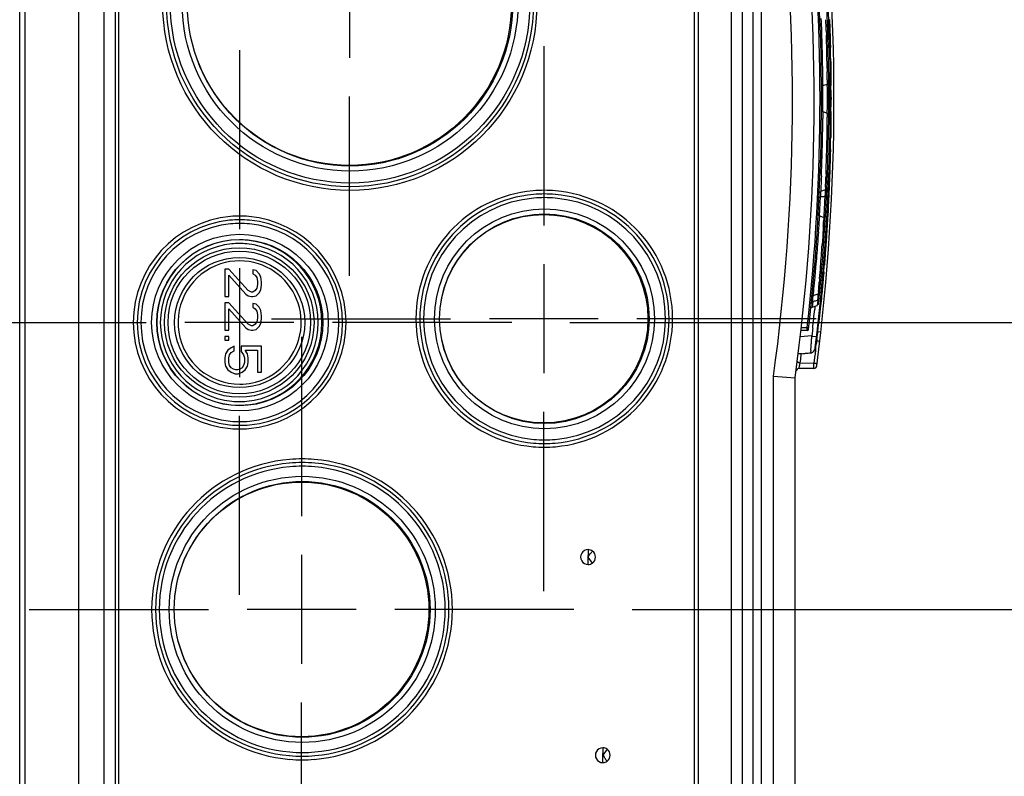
# Model space of a CAD drawing. Header units: inches. Extents: x 0 to 117, y 0 to 83.
# Tile 31 of 70: x 54.04 to 59.33, y 67.28 to 71.34. Entities that reach past the tile are written whole.
import ezdxf

# ---------------------------------------------------------------- set-up
doc = ezdxf.new("R2010")
doc.units = ezdxf.units.IN
doc.header["$LTSCALE"] = 6.431102
doc.header["$MEASUREMENT"] = 0
doc.linetypes.add('CENTER', pattern=[0.6, 0.375, -0.075, 0.075, -0.075])
doc.layers.get('0').update_dxf_attribs({"linetype": 'CONTINUOUS'})
doc.layers.add('DEFAULT_1', color=7, linetype='CENTER')
doc.styles.get("Standard").update_dxf_attribs({"font": 'txt', "width": 0.8})
doc.dimstyles.new('DIMSTYLE_1', dxfattribs={"dimtxt": 0.78125, "dimasz": 0.7, "dimexe": 0.18, "dimexo": 0.0625, "dimgap": 0.09, "dimtad": 1, "dimdec": 0, "dimzin": 4, "dimdsep": 46, "dimtxsty": 'STANDARD', "dimblk": '_FILLED', "dimblk1": '_FILLED', "dimblk2": '_FILLED', "dimcen": 0.09, "dimadec": 0, "dimazin": 0, "dimtfac": 1, "dimtdec": 0, "dimtofl": 0, "dimtmove": 0, "dimatfit": 3, "dimldrblk": '_FILLED', "dimfxl": 1, "dimtolj": 1, "dimtzin": 4, "dimarcsym": 0})

# ---------------------------------------------------------------- blocks, each defined once
blk = doc.blocks.new('_FILLED')
at = {"color": 0, "linetype": 'BYBLOCK'}
blk.add_solid([(0, 0), (-1, 0.1429), (-1, -0.1429)], dxfattribs=at)
blk = doc.blocks.new('*D3')
at = {"color": 7, "linetype": 'CONTINUOUS'}
for p, q in [((56.9973, 69.7106), (61.2815, 69.7106)), ((60.9065, 69.7106), (60.9065, 68.9411)), ((60.9065, 68.1716), (60.9065, 68.9411)), ((60.9065, 68.9411), (60.9065, 66.4761)), ((57.3312, 68.1716), (61.2815, 68.1716))]:
    blk.add_line(p, q, dxfattribs=at)
at = {"color": 7, "linetype": 'CONTINUOUS', "xscale": 0.7, "yscale": 0.7, "zscale": 0.7}
for p, rotation in [((60.9065, 69.7106), 90), ((60.9065, 68.1716), 270)]:
    blk.add_blockref('_FILLED', p, dxfattribs=dict(at, rotation=rotation))
at = {"color": 7, "linetype": 'CONTINUOUS', "insert": (59.9299, 67.7261), "char_height": 0.78125, "width": 1.25, "attachment_point": 3, "rotation": 90, "line_spacing_factor": 0.9}
blk.add_mtext('39', dxfattribs=at)
blk = doc.blocks.new('*D12')
at = {"color": 7, "linetype": 'CONTINUOUS'}
for p, q in [((57.3312, 68.1716), (63.1565, 68.1716)), ((62.7815, 68.1716), (62.7815, 66.8443)), ((62.7815, 65.5169), (62.7815, 66.8443)), ((62.7815, 66.8443), (62.7815, 63.6958)), ((57.5878, 65.5169), (63.1565, 65.5169))]:
    blk.add_line(p, q, dxfattribs=at)
at = {"color": 7, "linetype": 'CONTINUOUS', "xscale": 0.7, "yscale": 0.7, "zscale": 0.7}
for p, rotation in [((62.7815, 68.1716), 90), ((62.7815, 65.5169), 270)]:
    blk.add_blockref('_FILLED', p, dxfattribs=dict(at, rotation=rotation))
at = {"color": 7, "linetype": 'CONTINUOUS', "insert": (61.8049, 64.9458), "char_height": 0.78125, "width": 1.25, "attachment_point": 3, "rotation": 90, "line_spacing_factor": 0.9}
blk.add_mtext('67', dxfattribs=at)
blk = doc.blocks.new('*D13')
at = {"color": 7, "linetype": 'CONTINUOUS'}
for p, q in [((64.6565, 69.7309), (64.6565, 70.9809)), ((64.6565, 70.9809), (64.6565, 68.9513)), ((61.2924, 69.7309), (65.0315, 69.7309)), ((64.6565, 66.9216), (64.6565, 68.9513)), ((57.3312, 68.1716), (65.0315, 68.1716)), ((64.6565, 68.1716), (64.6565, 66.9216))]:
    blk.add_line(p, q, dxfattribs=at)
at = {"color": 7, "linetype": 'CONTINUOUS', "xscale": 0.7, "yscale": 0.7, "zscale": 0.7}
for p, rotation in [((64.6565, 69.7309), 270), ((64.6565, 68.1716), 90)]:
    blk.add_blockref('_FILLED', p, dxfattribs=dict(at, rotation=rotation))
at = {"color": 7, "linetype": 'CONTINUOUS', "insert": (63.6799, 68.9513), "char_height": 0.78125, "width": 1.25, "attachment_point": 2, "rotation": 90, "line_spacing_factor": 0.9}
blk.add_mtext('40', dxfattribs=at)
blk = doc.blocks.new('*D14')
at = {"color": 7, "linetype": 'CONTINUOUS'}
for p, q in [((64.6565, 70.5772), (64.6565, 73.1753)), ((57.5878, 71.4234), (65.0315, 71.4234)), ((64.6565, 71.4234), (64.6565, 70.5772)), ((64.6565, 69.7309), (64.6565, 70.5772)), ((61.2709, 69.7309), (65.0315, 69.7309))]:
    blk.add_line(p, q, dxfattribs=at)
at = {"color": 7, "linetype": 'CONTINUOUS', "xscale": 0.7, "yscale": 0.7, "zscale": 0.7}
for p, rotation in [((64.6565, 71.4234), 90), ((64.6565, 69.7309), 270)]:
    blk.add_blockref('_FILLED', p, dxfattribs=dict(at, rotation=rotation))
at = {"color": 7, "linetype": 'CONTINUOUS', "insert": (63.6799, 71.9253), "char_height": 0.78125, "width": 1.25, "attachment_point": 1, "rotation": 90, "line_spacing_factor": 0.9}
blk.add_mtext('43', dxfattribs=at)

msp = doc.modelspace()

# ---------------------------------------------------------------- linework, layer by layer
at = {"color": 7, "linetype": 'CONTINUOUS'}
for p, q in [((54.0442, 63.7307), (54.0442, 73.2087)), ((54.556, 73.1824), (54.556, 63.7571)), ((54.0713, 73.012), (54.0713, 63.9273)), ((54.3592, 73.017), (54.3592, 63.9223)), ((54.498, 63.9411), (54.498, 72.9982)), ((54.5754, 72.9927), (54.5754, 63.9466)), ((57.6663, 64.1459), (57.6663, 72.7934)), ((57.9812, 64.2154), (57.9812, 72.7239)), ((57.6856, 72.6508), (57.6856, 64.2885)), ((57.8631, 72.577), (57.8631, 64.3623)), ((57.9232, 64.3699), (57.9232, 72.5694)), ((58.0238, 72.2087), (58.0238, 64.7306)), ((55.8137, 71.7158), (55.8137, 71.1311)), ((58.3472, 71.3226), (58.3465, 71.3418)), ((58.3905, 71.336), (58.3907, 71.3314)), ((58.3907, 71.3314), (58.3908, 71.3272)), ((58.3908, 71.3272), (58.391, 71.3221)), ((58.391, 71.3221), (58.3913, 71.3146)), ((58.3913, 71.3146), (58.3915, 71.309)), ((58.3915, 71.309), (58.3918, 71.3011)), ((58.3918, 71.3011), (58.392, 71.2947)), ((58.392, 71.2947), (58.3922, 71.2896)), ((58.3922, 71.2896), (58.3926, 71.2756)), ((58.3731, 71.2754), (58.3738, 71.2531)), ((58.3926, 71.2756), (58.3928, 71.2695)), ((58.3928, 71.2695), (58.3934, 71.252)), ((58.3934, 71.252), (58.3937, 71.2402)), ((58.3937, 71.2402), (58.3944, 71.2168)), ((58.3944, 71.2168), (58.3947, 71.2053)), ((58.3947, 71.2053), (58.395, 71.1938)), ((58.395, 71.1938), (58.3952, 71.1857)), ((58.3965, 71.1267), (58.3967, 71.1173)), ((58.3967, 71.1173), (58.3969, 71.1061)), ((58.3969, 71.1061), (58.397, 71.099)), ((58.397, 71.099), (58.3972, 71.0859)), ((58.3972, 71.0859), (58.3973, 71.0806)), ((58.3973, 71.0806), (58.3974, 71.0766)), ((58.3974, 71.0766), (58.3978, 71.0496)), ((58.3546, 71.032), (58.3544, 71.0491)), ((58.3547, 71.017), (58.3546, 71.032)), ((58.3777, 71.0731), (58.3779, 71.0549)), ((58.3978, 71.0496), (58.398, 71.0313)), ((58.398, 71.0313), (58.398, 71.0262)), ((58.398, 71.0262), (58.3982, 71.008)), ((58.3548, 71.0045), (58.3547, 71.017)), ((58.355, 70.9816), (58.3548, 71.0045)), ((58.355, 70.9816), (58.3786, 70.9902)), ((58.3784, 71.0122), (58.3786, 70.9902)), ((58.3787, 70.9903), (58.3788, 70.9818)), ((58.3982, 71.008), (58.3983, 71.0024)), ((58.3983, 71.0024), (58.3983, 70.9942)), ((58.3983, 70.9942), (58.3983, 70.9902)), ((58.3983, 70.9902), (58.3984, 70.9856)), ((58.3984, 70.9856), (58.3984, 70.9816)), ((58.3986, 70.9174), (58.3986, 70.9136)), ((58.3986, 70.9136), (58.3986, 70.9063)), ((58.3548, 70.8191), (58.3547, 70.8058)), ((58.355, 70.8421), (58.3548, 70.8191)), ((58.355, 70.8421), (58.3786, 70.8335)), ((58.3785, 70.821), (58.3784, 70.8115)), ((58.3786, 70.8335), (58.3785, 70.821)), ((58.3982, 70.8157), (58.3981, 70.7975)), ((58.3983, 70.8213), (58.3982, 70.8157)), ((58.3984, 70.8335), (58.3983, 70.8295)), ((58.3983, 70.8295), (58.3983, 70.8213)), ((58.3984, 70.8421), (58.3984, 70.8381)), ((58.3984, 70.8381), (58.3984, 70.8335)), ((58.3978, 70.7717), (58.3974, 70.7471)), ((58.398, 70.7924), (58.3978, 70.7717)), ((58.3981, 70.7975), (58.398, 70.7924)), ((58.377, 70.7091), (58.3766, 70.6869)), ((58.3968, 70.7064), (58.3966, 70.697)), ((58.397, 70.7176), (58.3968, 70.7064)), ((58.3971, 70.7247), (58.397, 70.7176)), ((58.3973, 70.7378), (58.3971, 70.7247)), ((58.3974, 70.7431), (58.3973, 70.7378)), ((58.3974, 70.7471), (58.3974, 70.7431)), ((58.3944, 70.6048), (58.3938, 70.5835)), ((58.3945, 70.6092), (58.3944, 70.6048)), ((58.3948, 70.6184), (58.3945, 70.6092)), ((58.3951, 70.6299), (58.3948, 70.6184)), ((58.3953, 70.6397), (58.3951, 70.6299)), ((58.3927, 70.5481), (58.3923, 70.5342)), ((58.3929, 70.5542), (58.3927, 70.5481)), ((58.3935, 70.5717), (58.3929, 70.5542)), ((58.3938, 70.5835), (58.3935, 70.5717)), ((58.3471, 70.4981), (58.3463, 70.4788)), ((58.3718, 70.5072), (58.3712, 70.4889)), ((58.3911, 70.5016), (58.3908, 70.494)), ((58.3914, 70.5091), (58.3911, 70.5016)), ((58.3916, 70.5147), (58.3914, 70.5091)), ((58.3919, 70.5226), (58.3916, 70.5147)), ((58.3921, 70.529), (58.3919, 70.5226)), ((58.3923, 70.5342), (58.3921, 70.529)), ((58.3456, 70.4619), (58.3444, 70.4361)), ((58.3463, 70.4788), (58.3456, 70.4619)), ((58.389, 70.448), (58.3884, 70.4337)), ((58.3894, 70.4569), (58.389, 70.448)), ((58.3899, 70.4703), (58.3894, 70.4569)), ((58.3901, 70.4746), (58.3899, 70.4703)), ((58.3903, 70.4795), (58.3901, 70.4746)), ((58.3904, 70.4832), (58.3903, 70.4795)), ((58.3906, 70.4877), (58.3904, 70.4832)), ((58.3908, 70.494), (58.3906, 70.4877)), ((55.8164, 70.4392), (55.8171, 70.4392)), ((56.8599, 70.4002), (56.8606, 70.4002)), ((58.342, 70.4075), (58.3416, 70.3982)), ((58.3416, 70.3939), (58.3418, 70.3902)), ((58.3418, 70.3902), (58.3422, 70.387)), ((58.3434, 70.4146), (58.3687, 70.4237)), ((58.3435, 70.416), (58.3434, 70.4146)), ((58.3444, 70.4361), (58.3435, 70.416)), ((58.3669, 70.3878), (58.3677, 70.3913)), ((58.3692, 70.4362), (58.3687, 70.4237)), ((58.3866, 70.3927), (58.3861, 70.3825)), ((58.3868, 70.3979), (58.3866, 70.3927)), ((58.3873, 70.4092), (58.3868, 70.3979)), ((58.3877, 70.4179), (58.3873, 70.4092)), ((58.3879, 70.4228), (58.3877, 70.4179)), ((58.3882, 70.4298), (58.3879, 70.4228)), ((58.3884, 70.4337), (58.3882, 70.4298)), ((58.3418, 70.378), (58.3422, 70.387)), ((58.3839, 70.3388), (58.3834, 70.329)), ((58.3841, 70.343), (58.3839, 70.3388)), ((58.3845, 70.3496), (58.3841, 70.343)), ((58.3853, 70.3663), (58.3845, 70.3496)), ((58.3859, 70.3782), (58.3853, 70.3663)), ((58.3861, 70.3825), (58.3859, 70.3782)), ((58.3366, 70.283), (58.3375, 70.2983)), ((58.381, 70.2852), (58.3808, 70.2807)), ((58.3825, 70.3116), (58.381, 70.2852)), ((58.3829, 70.3191), (58.3825, 70.3116)), ((58.3834, 70.329), (58.3829, 70.3191)), ((55.2251, 70.2618), (55.2258, 70.2618)), ((58.3336, 70.2155), (58.3347, 70.2327)), ((58.3347, 70.2327), (58.3357, 70.2476)), ((58.3357, 70.2476), (58.3377, 70.2814)), ((58.3377, 70.2814), (58.3378, 70.2829)), ((58.3378, 70.2829), (58.3599, 70.2748)), ((58.3599, 70.2748), (58.3587, 70.2529)), ((58.3783, 70.2388), (58.3777, 70.2288)), ((58.3786, 70.243), (58.3783, 70.2388)), ((58.3792, 70.2536), (58.3786, 70.243)), ((58.3798, 70.2645), (58.3792, 70.2536)), ((58.3804, 70.2738), (58.3798, 70.2645)), ((58.3808, 70.2807), (58.3804, 70.2738)), ((58.3323, 70.1963), (58.3336, 70.2155)), ((58.3551, 70.1921), (58.3538, 70.1721)), ((58.3562, 70.2103), (58.3551, 70.1921)), ((58.3572, 70.2267), (58.3562, 70.2103)), ((58.3747, 70.1821), (58.374, 70.1706)), ((58.3759, 70.2007), (58.3747, 70.1821)), ((58.3764, 70.2086), (58.3759, 70.2007)), ((58.3767, 70.2126), (58.3764, 70.2086)), ((58.377, 70.2168), (58.3767, 70.2126)), ((58.3773, 70.2222), (58.377, 70.2168)), ((58.3777, 70.2288), (58.3773, 70.2222)), ((58.3524, 70.1509), (58.351, 70.1287)), ((58.3538, 70.1721), (58.3524, 70.1509)), ((58.3712, 70.1309), (58.3702, 70.1166)), ((58.3718, 70.1392), (58.3712, 70.1309)), ((58.3732, 70.1598), (58.3718, 70.1392)), ((58.3736, 70.1649), (58.3732, 70.1598)), ((58.374, 70.1706), (58.3736, 70.1649)), ((58.367, 70.0727), (58.3664, 70.0649)), ((58.3679, 70.0844), (58.367, 70.0727)), ((58.3691, 70.1007), (58.3679, 70.0844)), ((58.3697, 70.1088), (58.3691, 70.1007)), ((58.3702, 70.1166), (58.3697, 70.1088)), ((56.8573, 70.0232), (56.8573, 69.4386)), ((58.3637, 70.0306), (58.363, 70.0209)), ((58.3641, 70.0358), (58.3637, 70.0306)), ((58.3647, 70.0424), (58.3641, 70.0358)), ((58.3653, 70.0501), (58.3647, 70.0424)), ((58.366, 70.059), (58.3653, 70.0501)), ((58.3664, 70.0649), (58.366, 70.059)), ((55.1454, 69.9972), (55.1454, 69.8496)), ((55.1664, 69.9972), (55.1454, 69.9972)), ((55.2711, 69.8824), (55.1664, 69.9972)), ((55.2231, 70.0029), (55.2231, 69.4183)), ((55.2959, 69.9931), (55.2962, 69.9931)), ((55.2959, 69.9726), (55.2962, 69.9726)), ((55.2962, 69.9931), (55.2962, 69.9726)), ((55.3129, 69.989), (55.2962, 69.9931)), ((55.2962, 69.9726), (55.3088, 69.9644)), ((55.3297, 69.9726), (55.3129, 69.989)), ((55.3381, 69.9562), (55.3297, 69.9726)), ((58.3592, 69.9755), (58.3584, 69.9655)), ((58.3599, 69.983), (58.3592, 69.9755)), ((55.1664, 69.8496), (55.1664, 69.9644)), ((55.1664, 69.9644), (55.2585, 69.8619)), ((55.3084, 69.9644), (55.3088, 69.9644)), ((55.3088, 69.9644), (55.3171, 69.9521)), ((55.3168, 69.9521), (55.3171, 69.9521)), ((55.3171, 69.9521), (55.3213, 69.9316)), ((55.3213, 69.9152), (55.3171, 69.8947)), ((55.321, 69.9316), (55.3213, 69.9316)), ((55.321, 69.9152), (55.3213, 69.9152)), ((55.3213, 69.9316), (55.3213, 69.9152)), ((55.3423, 69.9275), (55.3381, 69.9562)), ((55.3423, 69.9111), (55.3423, 69.9275)), ((58.3083, 69.9054), (58.31, 69.9225)), ((58.31, 69.9225), (58.3118, 69.9415)), ((58.3374, 69.9476), (58.3359, 69.9294)), ((58.3541, 69.9171), (58.3535, 69.9099)), ((58.3551, 69.9278), (58.3541, 69.9171)), ((58.3562, 69.9399), (58.3551, 69.9278)), ((58.3566, 69.9445), (58.3562, 69.9399)), ((58.3569, 69.9489), (58.3566, 69.9445)), ((58.3584, 69.9655), (58.3569, 69.9489)), ((55.2582, 69.8619), (55.2585, 69.8619)), ((55.2585, 69.8619), (55.2711, 69.8537)), ((55.2878, 69.8742), (55.2711, 69.8824)), ((55.2962, 69.8742), (55.2878, 69.8742)), ((55.3088, 69.8824), (55.2962, 69.8742)), ((55.3084, 69.8824), (55.3088, 69.8824)), ((55.3171, 69.8947), (55.3088, 69.8824)), ((55.3129, 69.8537), (55.3297, 69.8701)), ((55.3168, 69.8947), (55.3171, 69.8947)), ((55.3297, 69.8701), (55.3381, 69.8865)), ((55.3381, 69.8865), (55.3423, 69.9111)), ((58.3033, 69.8553), (58.3056, 69.8781)), ((58.3033, 69.8553), (58.3303, 69.8652)), ((58.3288, 69.8625), (58.3047, 69.8559)), ((58.3056, 69.8781), (58.3069, 69.8906)), ((58.3069, 69.8906), (58.3083, 69.9054)), ((58.3291, 69.8663), (58.3288, 69.8625)), ((58.3288, 69.8625), (58.3331, 69.8615)), ((58.3314, 69.8774), (58.3303, 69.8652)), ((58.3493, 69.8643), (58.3484, 69.8554)), ((58.3503, 69.8751), (58.3493, 69.8643)), ((58.3507, 69.8792), (58.3503, 69.8751)), ((58.3535, 69.9099), (58.3507, 69.8792)), ((55.1451, 69.8496), (55.1664, 69.8496)), ((55.1664, 69.8168), (55.1454, 69.8168)), ((55.1454, 69.8168), (55.1454, 69.6691)), ((55.2711, 69.7019), (55.1664, 69.8168)), ((55.2707, 69.8537), (55.2711, 69.8537)), ((55.2711, 69.8537), (55.2878, 69.8496)), ((55.2875, 69.8496), (55.2962, 69.8496)), ((55.2959, 69.8127), (55.2962, 69.8127)), ((55.2962, 69.8496), (55.3129, 69.8537)), ((55.3129, 69.8086), (55.2962, 69.8127)), ((55.2962, 69.8127), (55.2962, 69.7922)), ((55.3297, 69.7922), (55.3129, 69.8086)), ((58.3002, 69.8236), (58.2971, 69.7927)), ((58.3016, 69.8418), (58.3035, 69.8512)), ((58.3035, 69.8512), (58.3047, 69.8559)), ((58.3211, 69.8292), (58.327, 69.8309)), ((58.327, 69.8309), (58.3242, 69.8026)), ((58.327, 69.8308), (58.3276, 69.8324)), ((58.3441, 69.8109), (58.343, 69.8003)), ((58.3457, 69.8272), (58.3441, 69.8109)), ((58.3469, 69.8393), (58.3457, 69.8272)), ((58.348, 69.8509), (58.3469, 69.8393)), ((58.3484, 69.8554), (58.348, 69.8509)), ((55.1664, 69.6691), (55.1664, 69.784)), ((55.1664, 69.784), (55.2585, 69.6814)), ((55.2959, 69.7922), (55.2962, 69.7922)), ((55.2962, 69.7922), (55.3088, 69.784)), ((55.3084, 69.784), (55.3088, 69.784)), ((55.3088, 69.784), (55.3171, 69.7717)), ((55.3168, 69.7717), (55.3171, 69.7717)), ((55.3171, 69.7717), (55.3213, 69.7512)), ((55.3381, 69.7758), (55.3297, 69.7922)), ((55.3423, 69.7471), (55.3381, 69.7758)), ((58.297, 69.7923), (58.3242, 69.8022)), ((58.312, 69.7908), (58.3109, 69.7803)), ((58.3127, 69.7976), (58.312, 69.7908)), ((55.5155, 69.7106), (54.9308, 69.7106)), ((55.2878, 69.6937), (55.2711, 69.7019)), ((55.3088, 69.7019), (55.2962, 69.6937)), ((55.3084, 69.7019), (55.3088, 69.7019)), ((55.3171, 69.7142), (55.3088, 69.7019)), ((55.3168, 69.7142), (55.3171, 69.7142)), ((55.3213, 69.7348), (55.3171, 69.7142)), ((55.321, 69.7512), (55.3213, 69.7512)), ((55.321, 69.7348), (55.3213, 69.7348)), ((55.3213, 69.7512), (55.3213, 69.7348)), ((55.3297, 69.6896), (55.3381, 69.706)), ((55.3381, 69.706), (55.3423, 69.7307)), ((55.3423, 69.7307), (55.3423, 69.7471)), ((57.1496, 69.7309), (56.5649, 69.7309)), ((55.1451, 69.6691), (55.1664, 69.6691)), ((55.2582, 69.6814), (55.2585, 69.6814)), ((55.2585, 69.6814), (55.2711, 69.6732)), ((55.2707, 69.6732), (55.2711, 69.6732)), ((55.2711, 69.6732), (55.2878, 69.6691)), ((55.2875, 69.6691), (55.2962, 69.6691)), ((55.2962, 69.6937), (55.2878, 69.6937)), ((55.2962, 69.6691), (55.3129, 69.6732)), ((55.3129, 69.6732), (55.3297, 69.6896)), ((58.2699, 69.6678), (58.2371, 69.6678)), ((58.239, 69.6835), (58.2708, 69.6835)), ((58.2699, 69.6678), (58.2706, 69.6803)), ((58.2786, 69.6826), (58.2708, 69.6835)), ((58.2986, 69.6661), (58.2955, 69.6386)), ((58.2994, 69.6725), (58.2986, 69.6661)), ((58.3002, 69.6804), (58.2994, 69.6725)), ((58.3244, 69.6632), (58.3284, 69.6632)), ((58.3284, 69.6632), (58.344, 69.6614)), ((55.1451, 69.6158), (55.1664, 69.6158)), ((55.1664, 69.6363), (55.1454, 69.6363)), ((55.1454, 69.6363), (55.1454, 69.6158)), ((55.1664, 69.6158), (55.1664, 69.6363)), ((58.2955, 69.6386), (58.2328, 69.6331)), ((58.2955, 69.6386), (58.2999, 69.638)), ((58.2999, 69.638), (58.3208, 69.6355)), ((58.3218, 69.614), (58.3187, 69.614)), ((58.3218, 69.614), (58.3214, 69.6093)), ((58.3225, 69.619), (58.3218, 69.614)), ((55.1622, 69.5625), (55.1496, 69.542)), ((55.1618, 69.5625), (55.1622, 69.5625)), ((55.1789, 69.5748), (55.1622, 69.5625)), ((55.1706, 69.5379), (55.1789, 69.5502)), ((55.1786, 69.5748), (55.1789, 69.5748)), ((55.1957, 69.583), (55.1789, 69.5748)), ((55.1789, 69.5502), (55.1957, 69.5584)), ((55.1953, 69.583), (55.1957, 69.583)), ((55.1957, 69.5584), (55.1957, 69.583)), ((55.233, 69.5543), (55.2334, 69.5543)), ((55.3423, 69.583), (55.2334, 69.583)), ((55.2334, 69.583), (55.2334, 69.5543)), ((55.2334, 69.5543), (55.2459, 69.5379)), ((55.2543, 69.5625), (55.3213, 69.5625)), ((55.2669, 69.542), (55.2543, 69.5625)), ((55.3213, 69.5625), (55.3213, 69.4436)), ((55.3423, 69.4436), (55.3423, 69.583)), ((58.2399, 69.5433), (58.2227, 69.5418)), ((58.2392, 69.5397), (58.2396, 69.5433)), ((58.2396, 69.5433), (58.2482, 69.544)), ((58.2834, 69.5472), (58.2888, 69.5477)), ((58.2891, 69.5492), (58.2888, 69.5477)), ((58.2904, 69.5617), (58.2891, 69.5492)), ((58.3154, 69.576), (58.3147, 69.5553)), ((58.3162, 69.5863), (58.3154, 69.576)), ((55.1451, 69.5215), (55.1454, 69.5215)), ((55.1451, 69.4969), (55.1454, 69.4969)), ((55.1496, 69.542), (55.1454, 69.5215)), ((55.1454, 69.5215), (55.1454, 69.4969)), ((55.1454, 69.4969), (55.1496, 69.4764)), ((55.1493, 69.542), (55.1496, 69.542)), ((55.1664, 69.5215), (55.1706, 69.5379)), ((55.1664, 69.4969), (55.1664, 69.5215)), ((55.1706, 69.4805), (55.1664, 69.4969)), ((55.2456, 69.5379), (55.2459, 69.5379)), ((55.2459, 69.5379), (55.2501, 69.5215)), ((55.2501, 69.4969), (55.2459, 69.4805)), ((55.2498, 69.5215), (55.2501, 69.5215)), ((55.2498, 69.4969), (55.2501, 69.4969)), ((55.2501, 69.5215), (55.2501, 69.4969)), ((55.2711, 69.5215), (55.2669, 69.542)), ((55.2669, 69.4764), (55.2711, 69.4969)), ((55.2711, 69.4969), (55.2711, 69.5215)), ((58.2333, 69.4934), (58.3069, 69.4938)), ((58.2383, 69.5322), (58.2392, 69.5397)), ((58.3124, 69.5348), (58.3069, 69.4938)), ((55.1493, 69.4764), (55.1496, 69.4764)), ((55.1496, 69.4764), (55.1622, 69.4559)), ((55.1618, 69.4559), (55.1622, 69.4559)), ((55.1622, 69.4559), (55.1789, 69.4436)), ((55.1789, 69.4682), (55.1706, 69.4805)), ((55.1786, 69.4436), (55.1789, 69.4436)), ((55.1915, 69.46), (55.1789, 69.4682)), ((55.1789, 69.4436), (55.1999, 69.4354)), ((55.2041, 69.4559), (55.1915, 69.46)), ((55.2124, 69.4559), (55.2041, 69.4559)), ((55.225, 69.46), (55.2124, 69.4559)), ((55.2166, 69.4354), (55.2376, 69.4436)), ((55.2247, 69.46), (55.225, 69.46)), ((55.2376, 69.4682), (55.225, 69.46)), ((55.2372, 69.4682), (55.2376, 69.4682)), ((55.2459, 69.4805), (55.2376, 69.4682)), ((55.2376, 69.4436), (55.2543, 69.4559)), ((55.2456, 69.4805), (55.2459, 69.4805)), ((55.2543, 69.4559), (55.2669, 69.4764)), ((55.321, 69.4436), (55.3423, 69.4436)), ((58.3062, 69.4643), (58.2264, 69.4639)), ((55.1995, 69.4354), (55.2166, 69.4354)), ((58.09, 64.7323), (58.09, 69.4226)), ((58.09, 69.4226), (58.206, 69.4145)), ((58.206, 64.3906), (58.206, 69.4145)), ((55.2251, 69.1594), (55.2258, 69.1594)), ((56.8599, 69.0616), (56.8606, 69.0616)), ((55.5597, 68.959), (55.5604, 68.959)), ((55.5571, 68.464), (55.5571, 67.8793)), ((57.0954, 68.4126), (57.0948, 68.4522)), ((57.1182, 68.4203), (57.0949, 68.4524)), ((55.8494, 68.1716), (55.2647, 68.1716)), ((55.5597, 67.3842), (55.5604, 67.3842)), ((57.1969, 67.4215), (57.1735, 67.3896)), ((57.1741, 67.3496), (57.1735, 67.3892))]:
    msp.add_line(p, q, dxfattribs=at)
for points in [[(58.3289, 69.8054), (58.3304, 69.8075), (58.3314, 69.8098), (58.3319, 69.8122)], [(58.2893, 69.7825), (58.2898, 69.7848), (58.2908, 69.7871), (58.2924, 69.7892), (58.2943, 69.7909), (58.2964, 69.7921), (58.297, 69.7923)]]:
    msp.add_lwpolyline(points, dxfattribs=at)
for centre, radius in [((55.8159, 71.4234), 1.004), ((55.8169, 71.4234), 0.9843), ((55.8173, 71.4234), 0.9646), ((55.8173, 71.4234), 0.9009), ((55.8168, 71.4234), 0.8733), ((55.8136, 71.4234), 0.8701), ((56.8609, 69.7309), 0.5899), ((56.8604, 69.7309), 0.5623), ((56.8572, 69.7309), 0.5591), ((55.2261, 69.7106), 0.4737), ((55.2256, 69.7106), 0.4462), ((55.2227, 69.7106), 0.4013), ((55.223, 69.7106), 0.3828), ((55.2246, 69.7106), 0.3492), ((55.5607, 68.1716), 0.7139), ((55.5602, 68.1716), 0.6863), ((55.557, 68.1716), 0.6831)]:
    msp.add_circle(centre, radius, dxfattribs=at)
for centre, radius, start, end in [((47.2844, 70.9106), 11.1299, 352.60457, 7.39543), ((47.2844, 70.9106), 11.1102, 353.09952, 6.91715), ((47.2417, 70.911), 10.9499, 352.18778, 6.79373), ((47.2844, 70.9106), 11.0236, 352.20007, 6.76373), ((47.3297, 70.9119), 11.0098, 353.59429, 6.40571), ((47.3297, 70.9119), 11.0177, 353.55305, 6.44695), ((47.3297, 70.9119), 11.0571, 356.6497, 3.3503), ((47.9821, 70.9098), 10.3734, 1.91217, 2.28059), ((45.901, 70.8912), 12.478, 1.76449, 2.03906), ((48.7213, 70.9347), 9.6337, 1.1882, 1.9113), ((46.1732, 70.8992), 12.2057, 1.11546, 1.66164), ((47.2865, 70.9106), 11.1121, 1.11422, 1.41832), ((48.1984, 70.9239), 10.1567, 1.0557, 1.18747), ((45.9178, 70.894), 12.4611, 0.82369, 1.11655), ((48.0058, 70.9204), 10.3494, 0.71239, 1.05572), ((46.0136, 70.8953), 12.3653, 0.54197, 0.7396), ((47.7257, 70.9123), 10.6294, 0.15671, 0.37385), ((46.8447, 70.9119), 11.5343, 359.85715, 0.34709), ((47.2849, 70.9106), 11.1137, 0.03516, 0.3662), ((47.6098, 70.9119), 10.7454, 359.84197, 0.15705), ((47.7234, 70.9115), 10.6317, 359.62564, 359.8423), ((46.9335, 70.9114), 11.4455, 359.60946, 359.85853), ((47.2849, 70.9106), 11.1137, 359.64671, 359.97775), ((46.1189, 70.9271), 12.26, 359.17424, 359.45951), ((49.5887, 70.8837), 8.7663, 358.85326, 359.27109), ((50.6792, 70.8697), 7.6758, 359.27242, 359.40468), ((51.026, 70.8658), 7.3289, 359.40675, 359.53056), ((46.1676, 70.9495), 12.1881, 358.75141, 358.86614), ((46.0389, 70.9278), 12.3401, 358.98492, 359.17671), ((48.1892, 70.897), 10.1659, 358.12616, 358.7989), ((46.154, 70.925), 12.2249, 358.33955, 358.88408), ((47.2865, 70.9106), 11.1122, 358.60306, 358.89868), ((50.1762, 70.8387), 8.178, 357.76045, 358.0795), ((45.8973, 70.9325), 12.4817, 358.04715, 358.33938), ((49.4495, 70.8673), 8.9053, 357.62397, 357.75921), ((46.4827, 70.9115), 11.8959, 357.71036, 357.96439), ((56.8597, 69.7309), 0.689, 95.0066, 264.9933), ((56.8607, 69.7309), 0.6693, 95.0078, 264.9922), ((56.8595, 69.7327), 0.6872, 84.9815, 95.0184), ((56.8607, 69.7328), 0.6674, 84.9794, 95.0205), ((56.8605, 69.7309), 0.6693, 275.0078, 84.9922), ((56.8595, 69.7309), 0.689, 275.0066, 84.9933), ((58.4374, 70.3974), 0.0958, 179.5455, 182.0827), ((58.4796, 70.3968), 0.138, 172.7313, 175.558), ((56.8611, 69.7309), 0.6496, 95.0083, 264.9935), ((56.861, 69.7326), 0.6479, 84.9817, 95.0201), ((56.8609, 69.7309), 0.6496, 275.0083, 84.9935), ((47.6737, 70.9119), 10.6814, 356.84121, 357), ((47.5917, 70.9161), 10.7635, 357.0001, 357.13436), ((58.1871, 75.7216), 5.3369, 271.6658, 271.9314), ((48.9559, 70.8043), 9.4203, 357.08522, 357.26046), ((48.3705, 70.8324), 10.0063, 357.26034, 357.45371), ((47.4247, 70.9257), 10.9308, 356.70953, 356.84054), ((51.0673, 70.6925), 7.3059, 356.71405, 356.93188), ((49.5944, 70.7718), 8.7809, 356.92923, 357.08517), ((55.2249, 69.7106), 0.5709, 94.9943, 265.0089), ((55.2259, 69.7106), 0.5512, 90.0092, 269.9908), ((55.2262, 69.7106), 0.5315, 95.4644, 264.5369), ((55.2252, 69.7124), 0.5494, 84.5189, 95.4811), ((55.2249, 69.7121), 0.5694, 84.9973, 95.0059), ((55.2263, 69.7122), 0.5299, 84.5187, 95.4826), ((55.2247, 69.7106), 0.5709, 274.9943, 85.0089), ((55.2261, 69.7106), 0.5315, 275.4644, 84.5369), ((55.2258, 69.7106), 0.5512, 275.4614, 84.5386), ((47.3297, 70.9119), 11.0571, 354.29399, 356.63596), ((46.306, 70.9429), 12.0724, 356.5989, 356.72344), ((48.2736, 70.8793), 10.0819, 355.7358, 356.11577), ((55.2232, 69.7106), 0.4436, 90.0092, 269.9908), ((55.2229, 69.7106), 0.4239, 95.4427, 264.5571), ((55.2227, 69.7119), 0.4226, 84.5386, 95.4612), ((55.2231, 69.712), 0.4421, 84.5189, 89.9904), ((55.2228, 69.7106), 0.4239, 275.4427, 84.5571), ((55.2231, 69.7106), 0.4436, 275.4608, 84.5393), ((48.3454, 70.874), 10.0099, 355.03705, 355.73548), ((46.3127, 70.9397), 12.0656, 355.58666, 356.14616), ((55.2249, 69.7106), 0.3307, 107.9753, 269.9895), ((55.2245, 69.7084), 0.3329, 72.1095, 107.9061), ((55.2254, 69.7122), 0.3289, 68.3105, 72.0594), ((47.2799, 70.9109), 11.1188, 355.21297, 355.40879), ((55.2249, 69.7109), 0.3304, 293.9703, 68.3117), ((48.2073, 70.8854), 10.1485, 354.66339, 354.90808), ((48.0313, 70.9012), 10.3251, 354.90765, 355.03768), ((46.0524, 70.9599), 12.3267, 355.28961, 355.58624), ((46.8095, 70.8961), 11.5668, 354.94732, 355.20597), ((58.1995, 69.8518), 0.1297, 2.7764, 4.7003), ((55.7652, 79.1986), 9.7117, 285.1312, 285.25845), ((47.2923, 70.9099), 11.0764, 353.62709, 354.14656), ((47.2913, 70.9098), 11.1073, 353.55577, 354.26727), ((58.2699, 69.6756), 0.00787, 270, 353.5531), ((50.4603, 70.6928), 7.9352, 352.33938, 352.54499), ((54.9234, 69.8186), 3.3769, 356.1965, 356.5577), ((54.289, 69.8573), 4.0124, 356.5506, 356.8753), ((51.3415, 70.5741), 7.0461, 352.20978, 352.34055), ((57.6885, 75.8537), 6.3344, 275.06891, 275.24275), ((57.6993, 75.7369), 6.2171, 275.24245, 275.39123), ((57.316, 69.6459), 0.9781, 355.0579, 355.451), ((56.5453, 69.7068), 1.7512, 355.4659, 356.0103), ((55.632, 69.7717), 2.6667, 355.9841, 356.192), ((47.2847, 70.9027), 11.039, 352.6655, 352.86826), ((58.2264, 69.4481), 0.0157, 90.3, 172.3871), ((58.3061, 69.48), 0.0157, 270.3, 352.6046), ((55.2229, 69.7093), 0.4226, 264.5386, 275.4612), ((55.2231, 69.7091), 0.4421, 270.0096, 275.4811), ((55.2261, 69.709), 0.5299, 264.5187, 275.4826), ((55.2257, 69.7088), 0.5494, 264.5189, 275.4811), ((55.2247, 69.7091), 0.5694, 264.9973, 275.0059), ((56.8609, 69.7292), 0.6479, 264.9817, 275.0201), ((56.8597, 69.7291), 0.6872, 264.9815, 275.0184), ((56.8605, 69.729), 0.6674, 264.9794, 275.0205), ((55.5595, 68.1716), 0.8071, 94.6108, 265.3909), ((55.5595, 68.1735), 0.8052, 85.3834, 94.6183), ((55.5593, 68.1716), 0.8071, 274.6108, 85.3909), ((55.5605, 68.1716), 0.7874, 95.0078, 264.9922), ((55.5609, 68.1716), 0.7677, 95.0074, 264.9934), ((55.5598, 68.1738), 0.7852, 84.9795, 95.0205), ((55.5609, 68.1736), 0.7657, 84.9816, 95.0192), ((55.5607, 68.1716), 0.7677, 275.0074, 84.9934), ((55.5603, 68.1716), 0.7874, 275.0078, 84.9922), ((57.0947, 68.4524), 0.0398, 89.0099, 270.9901), ((57.0947, 68.4524), 0.0398, 306.1749, 53.825), ((55.5598, 68.1694), 0.7852, 264.9795, 275.0205), ((55.5607, 68.1696), 0.7657, 264.9816, 275.0192), ((57.1735, 67.3894), 0.0398, 89.0099, 270.9901), ((57.1734, 67.3894), 0.0398, 306.1749, 53.825), ((55.5593, 68.1698), 0.8052, 265.3834, 274.6183)]:
    msp.add_arc(centre, radius, start, end, dxfattribs=at)
for points, knots in [([(58.3472, 70.9705), (58.3472, 70.9727), (58.3471, 70.9774), (58.3523, 70.9796), (58.3542, 70.979)], [0, 0, 0, 0, 0.524358, 1, 1, 1, 1]), ([(58.3864, 71.0014), (58.3864, 70.9992), (58.3865, 70.9945), (58.3814, 70.9923), (58.3795, 70.9929)], [0, 0, 0, 0, 0.524352, 1, 1, 1, 1]), ([(58.3472, 70.8532), (58.3472, 70.851), (58.3471, 70.8463), (58.3523, 70.8441), (58.3542, 70.8447)], [0, 0, 0, 0, 0.524358, 1, 1, 1, 1]), ([(58.3864, 70.8223), (58.3864, 70.8245), (58.3865, 70.8292), (58.3814, 70.8314), (58.3795, 70.8308)], [0, 0, 0, 0, 0.524352, 1, 1, 1, 1]), ([(58.3357, 70.404), (58.3358, 70.4069), (58.3369, 70.4126), (58.3416, 70.4124), (58.3426, 70.4121)], [0, 0, 0, 0, 0.724843, 1, 1, 1, 1]), ([(58.3747, 70.3962), (58.3746, 70.3937), (58.3728, 70.3891), (58.3688, 70.3895), (58.3677, 70.3898)], [0, 0, 0, 0, 0.686375, 1, 1, 1, 1]), ([(58.3764, 70.4343), (58.3763, 70.4314), (58.3752, 70.4257), (58.3705, 70.4259), (58.3694, 70.4262)], [0, 0, 0, 0, 0.724776, 1, 1, 1, 1]), ([(58.3736, 70.4242), (58.3742, 70.4236), (58.3755, 70.4221), (58.3742, 70.4204), (58.3735, 70.4198)], [0, 0, 0, 0, 0.46843, 1, 1, 1, 1]), ([(58.3345, 70.3788), (58.3346, 70.3812), (58.3364, 70.3858), (58.3404, 70.3854), (58.3415, 70.3851)], [0, 0, 0, 0, 0.684145, 1, 1, 1, 1]), ([(58.3301, 70.2946), (58.3299, 70.2923), (58.3296, 70.2874), (58.335, 70.285), (58.3369, 70.2857)], [0, 0, 0, 0, 0.526864, 1, 1, 1, 1]), ([(58.3677, 70.263), (58.3678, 70.2653), (58.3682, 70.2702), (58.3628, 70.2726), (58.3609, 70.272)], [0, 0, 0, 0, 0.526861, 1, 1, 1, 1]), ([(58.3331, 69.8615), (58.3339, 69.8612), (58.3365, 69.8609), (58.3348, 69.8596), (58.3343, 69.8595)], [0, 0, 0, 0, 0.63172, 1, 1, 1, 1]), ([(58.3002, 69.8236), (58.2999, 69.8242), (58.2995, 69.8306), (58.3007, 69.8365), (58.3016, 69.8418)], [0, 0, 0, 0, 0.1232, 1, 1, 1, 1]), ([(58.3326, 69.8353), (58.3319, 69.8343), (58.3302, 69.8325), (58.3281, 69.8312), (58.327, 69.8308)], [0, 0, 0, 0, 0.508353, 1, 1, 1, 1]), ([(58.3276, 69.8324), (58.328, 69.8338), (58.3294, 69.8424), (58.3294, 69.851), (58.329, 69.8581)], [0, 0, 0, 0, 0.172621, 1, 1, 1, 1]), ([(58.3347, 69.8405), (58.3346, 69.8396), (58.3341, 69.8377), (58.3332, 69.8361), (58.3326, 69.8353)], [0, 0, 0, 0, 0.489255, 1, 1, 1, 1]), ([(58.3218, 69.614), (58.3256, 69.6136), (58.3296, 69.6131), (58.3368, 69.6093), (58.3342, 69.607), (58.3332, 69.6065)], [0, 0, 0, 0, 0.619015, 0.811202, 1, 1, 1, 1]), ([(58.2888, 69.5477), (58.2957, 69.5484), (58.3091, 69.5558), (58.3134, 69.5694), (58.3141, 69.5758)], [0, 0, 0, 0, 0.519156, 1, 1, 1, 1]), ([(58.3172, 69.591), (58.317, 69.5902), (58.3166, 69.5887), (58.3163, 69.5871), (58.3162, 69.5863)], [0, 0, 0, 0, 0.501448, 1, 1, 1, 1]), ([(58.2333, 69.4934), (58.2314, 69.4936), (58.2276, 69.4944), (58.2234, 69.4955), (58.2183, 69.4982), (58.221, 69.5005), (58.222, 69.501)], [0, 0, 0, 0, 0.313146, 0.619832, 0.811815, 1, 1, 1, 1]), ([(58.2264, 69.4639), (58.2254, 69.4639), (58.2287, 69.4693), (58.2281, 69.4767), (58.2318, 69.4869), (58.2333, 69.4934)], [0, 0, 0, 0, 0.091713, 0.338745, 1, 1, 1, 1]), ([(58.3062, 69.4643), (58.3071, 69.4643), (58.3053, 69.4696), (58.3078, 69.477), (58.3068, 69.4872), (58.3069, 69.4938)], [0, 0, 0, 0, 0.089434, 0.333505, 1, 1, 1, 1]), ([(58.3069, 69.4938), (58.3088, 69.4936), (58.3127, 69.4929), (58.3169, 69.4917), (58.3219, 69.489), (58.3193, 69.4867), (58.3183, 69.4862)], [0, 0, 0, 0, 0.313142, 0.619841, 0.81183, 1, 1, 1, 1]), ([(57.0954, 68.4922), (57.0953, 68.4855), (57.0942, 68.4741), (57.0961, 68.4647), (57.0921, 68.45), (57.0947, 68.4522)], [0, 0, 0, 0, 0.501371, 0.744044, 1, 1, 1, 1]), ([(57.0949, 68.4524), (57.093, 68.4461), (57.1041, 68.4699), (57.1127, 68.4754), (57.1162, 68.4819), (57.1182, 68.4845)], [0, 0, 0, 0, 0.494608, 0.749977, 1, 1, 1, 1]), ([(57.1741, 67.4292), (57.174, 67.4225), (57.173, 67.4111), (57.1749, 67.4017), (57.1709, 67.387), (57.1735, 67.3892)], [0, 0, 0, 0, 0.501371, 0.744044, 1, 1, 1, 1]), ([(57.1969, 67.3573), (57.193, 67.3627), (57.1864, 67.3708), (57.1802, 67.381), (57.177, 67.3904), (57.1737, 67.3897)], [0, 0, 0, 0, 0.498748, 0.743918, 1, 1, 1, 1])]:
    msp.add_open_spline(points, degree=3, knots=knots, dxfattribs=at)
for points in [[(58.3677, 70.3913), (58.3696, 70.4016), (58.3697, 70.4124), (58.3685, 70.4228)], [(58.338, 69.8752), (58.3376, 69.871), (58.3343, 69.8666), (58.3303, 69.8652)], [(58.3002, 69.8236), (58.2964, 69.8222), (58.2929, 69.818), (58.2925, 69.8139)], [(58.2956, 69.8454), (58.296, 69.8496), (58.2994, 69.8539), (58.3033, 69.8553)], [(58.3214, 69.6093), (58.3209, 69.6031), (58.3191, 69.597), (58.3172, 69.591)], [(58.3147, 69.5553), (58.3143, 69.5485), (58.3134, 69.5416), (58.3124, 69.5348)], [(55.2249, 69.3799), (55.2706, 69.3799), (55.3173, 69.3898), (55.3592, 69.4084)], [(57.1182, 68.4845), (57.1117, 68.4892), (57.1034, 68.492), (57.0954, 68.4922)], [(57.0954, 68.4126), (57.1034, 68.4128), (57.1117, 68.4156), (57.1182, 68.4203)], [(57.1969, 67.4215), (57.1905, 67.4262), (57.1822, 67.429), (57.1742, 67.4292)], [(57.1742, 67.3496), (57.1822, 67.3498), (57.1905, 67.3526), (57.1969, 67.3573)]]:
    msp.add_open_spline(points, degree=3, dxfattribs=at)
at = {"layer": 'DEFAULT_1', "color": 7, "linetype": 'CENTER'}
for p, q in [((56.8573, 71.1925), (56.8573, 70.2309)), ((55.2231, 71.1722), (55.2231, 70.2106)), ((55.8137, 69.9618), (55.8137, 70.9234)), ((53.7615, 69.7106), (54.7231, 69.7106)), ((55.3956, 69.7309), (56.3572, 69.7309)), ((56.6848, 69.7106), (55.7231, 69.7106)), ((58.3189, 69.7309), (57.3573, 69.7309)), ((55.5571, 69.6332), (55.5571, 68.6716)), ((56.8573, 68.2693), (56.8573, 69.2309)), ((55.2231, 68.249), (55.2231, 69.2106)), ((54.0954, 68.1716), (55.0571, 68.1716)), ((57.0187, 68.1716), (56.0571, 68.1716)), ((55.5571, 66.71), (55.5571, 67.6716))]:
    msp.add_line(p, q, dxfattribs=at)

# ---------------------------------------------------------------- dimensions: what is measured, and where the dimension line sits
at = {"color": 7, "linetype": 'CONTINUOUS'}
for base, p1, p2, angle, picture, middle in [((64.6565, 71.4234), (61.2709, 69.7309), (57.5878, 71.4234), 90, '*D14', (64.0705, 72.5503)), ((64.6565, 69.7309), (57.3312, 68.1716), (61.2924, 69.7309), 90, '*D13', (64.3506, 68.3925)), ((60.9065, 68.1716), (56.9973, 69.7106), (57.3312, 68.1716), 270, '*D3', (60.8806, 65.9836)), ((62.7815, 68.1716), (57.5878, 65.5169), (57.3312, 68.1716), 90, '*D12', (62.7556, 63.2033))]:
    dim = msp.add_linear_dim(base=base, p1=p1, p2=p2, angle=angle, dimstyle='DIMSTYLE_1', dxfattribs=at)
    dim.commit()
    dim.dimension.update_dxf_attribs({"geometry": picture, "text_midpoint": middle, "dimtype": 160})

doc.saveas('drawing.dxf')
